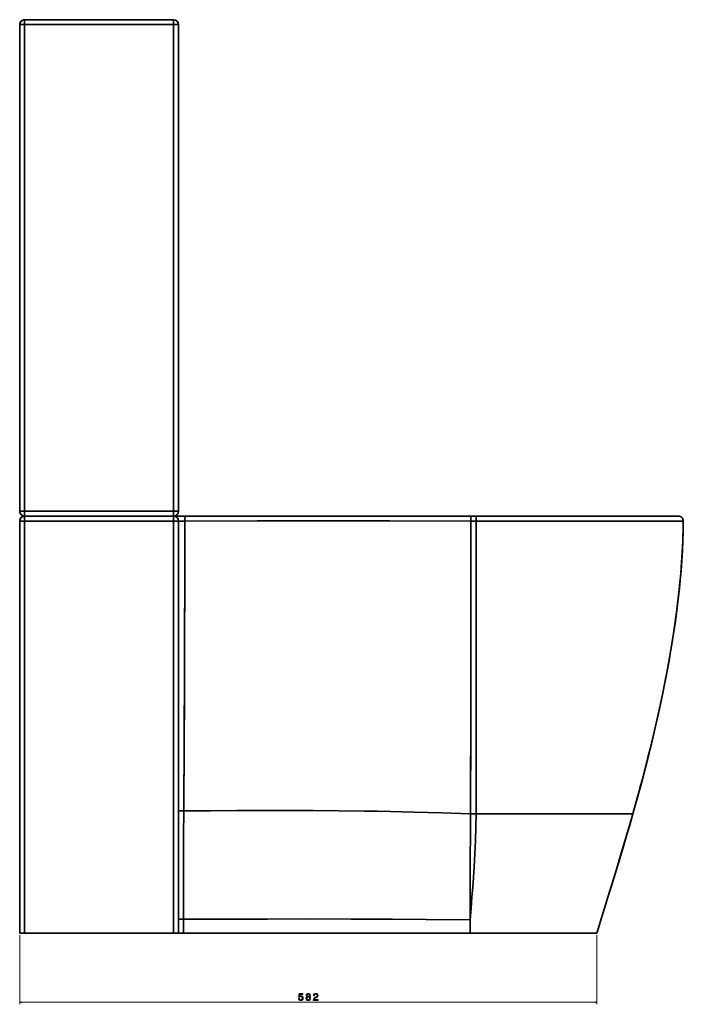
# Model space of a CAD drawing. Extents: x 404 to 1957, y -68 to 2504.
# Tile 8 of 8: x 1288 to 1957, y 1117 to 2109. Entities that reach past the tile are written whole.
import ezdxf

# ---------------------------------------------------------------- set-up
doc = ezdxf.new("R2010")
doc.units = 0

msp = doc.modelspace()

# ---------------------------------------------------------------- linework, layer by layer
at = {"color": 7, "lineweight": 35}
for p, q in [((1288.23, 1614.27), (1288.23, 2104.27)), ((1288.23, 2104.27), (1288.23, 1614.27)), ((1293.23, 2109.27), (1443.23, 2109.27)), ((1443.23, 2109.27), (1293.23, 2109.27)), ((1293.23, 2104.27), (1293.23, 1614.27)), ((1443.23, 2104.27), (1293.23, 2104.27)), ((1293.23, 1614.27), (1293.23, 2104.27)), ((1293.23, 2104.27), (1443.23, 2104.27)), ((1443.23, 1614.27), (1443.23, 2104.27)), ((1443.23, 2104.27), (1443.23, 1614.27)), ((1448.23, 2104.27), (1448.23, 1614.27)), ((1448.23, 2104.27), (1448.23, 1614.27)), ((1448.23, 1614.27), (1448.23, 2104.27)), ((1293.23, 1614.27), (1443.23, 1614.27)), ((1443.23, 1614.27), (1293.23, 1614.27)), ((1443.23, 1609.27), (1293.23, 1609.27)), ((1293.23, 1609.27), (1443.23, 1609.27)), ((1443.23, 1609.27), (1293.23, 1609.27)), ((1293.23, 1609.27), (1443.23, 1609.27)), ((1742.8, 1609.27), (1455.68, 1609.27)), ((1742.8, 1609.27), (1455.68, 1609.27)), ((1951.75, 1609.27), (1748.14, 1609.27)), ((1951.75, 1609.27), (1748.14, 1609.27)), ((1288.23, 1604.27), (1288.23, 1189.27)), ((1288.23, 1189.27), (1288.23, 1604.27)), ((1293.23, 1604.27), (1293.23, 1189.27)), ((1293.23, 1189.27), (1293.23, 1604.27)), ((1293.23, 1604.27), (1443.23, 1604.27)), ((1443.23, 1604.27), (1293.23, 1604.27)), ((1443.23, 1604.27), (1443.23, 1189.27)), ((1443.23, 1189.27), (1443.23, 1604.27)), ((1448.23, 1189.27), (1448.23, 1604.27)), ((1448.23, 1604.27), (1448.23, 1189.27)), ((1448.23, 1604.27), (1448.23, 1312.22)), ((1748.23, 1309.27), (1748.23, 1604.19)), ((1748.23, 1604.19), (1748.23, 1309.27)), ((1448.23, 1312.22), (1448.23, 1203.12)), ((1905.92, 1309.27), (1748.23, 1309.27)), ((1905.92, 1309.27), (1748.23, 1309.27)), ((1293.23, 1189.27), (1443.23, 1189.27)), ((1443.23, 1189.27), (1293.23, 1189.27)), ((1741.94, 1189.27), (1453.17, 1189.27)), ((1741.94, 1189.27), (1453.17, 1189.27)), ((1741.94, 1189.27), (1869.73, 1189.27)), ((1869.73, 1189.27), (1741.94, 1189.27))]:
    msp.add_line(p, q, dxfattribs=at)
at = {"color": 7, "lineweight": 35, "ltscale": 0.125}
for p, q in [((1288.23, 2104.27), (1293.23, 2104.27)), ((1288.23, 2104.27), (1293.23, 2104.27)), ((1293.23, 2104.27), (1293.23, 2109.27)), ((1293.23, 2104.27), (1293.23, 2109.27)), ((1443.23, 2109.27), (1443.23, 2104.27)), ((1443.23, 2109.27), (1443.23, 2104.27)), ((1443.23, 2104.27), (1448.23, 2104.27)), ((1443.23, 2104.27), (1448.23, 2104.27)), ((1293.23, 1614.27), (1288.23, 1614.27)), ((1293.23, 1614.27), (1288.23, 1614.27)), ((1293.23, 1609.27), (1293.23, 1614.27)), ((1293.23, 1609.27), (1293.23, 1614.27)), ((1293.23, 1609.27), (1293.23, 1604.27)), ((1293.23, 1609.27), (1293.23, 1604.27)), ((1443.23, 1614.27), (1443.23, 1609.27)), ((1443.23, 1614.27), (1443.23, 1609.27)), ((1448.23, 1614.27), (1443.23, 1614.27)), ((1448.23, 1614.27), (1443.23, 1614.27)), ((1443.23, 1604.27), (1443.23, 1609.27)), ((1443.23, 1604.27), (1443.23, 1609.27)), ((1293.23, 1604.27), (1288.23, 1604.27)), ((1293.23, 1604.27), (1288.23, 1604.27)), ((1448.23, 1604.27), (1443.23, 1604.27)), ((1448.23, 1604.27), (1443.23, 1604.27)), ((1288.23, 1189.27), (1293.23, 1189.27)), ((1288.23, 1189.27), (1293.23, 1189.27)), ((1443.23, 1189.27), (1448.23, 1189.27)), ((1443.23, 1189.27), (1448.23, 1189.27))]:
    msp.add_line(p, q, dxfattribs=at)
at = {"color": 7, "lineweight": 35, "ltscale": 0.311365}
msp.add_line((1455.68, 1609.27), (1443.23, 1609.27), dxfattribs=at)
at = {"color": 7, "lineweight": 35, "ltscale": 0.000775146}
msp.add_line((1443.26, 1609.27), (1443.23, 1609.27), dxfattribs=at)
at = {"color": 7, "lineweight": 35, "ltscale": 0.255518}
msp.add_line((1455.68, 1609.27), (1445.46, 1609.27), dxfattribs=at)
at = {"color": 7, "lineweight": 35, "ltscale": 0.133432}
msp.add_line((1748.14, 1609.27), (1742.8, 1609.27), dxfattribs=at)
msp.add_line((1748.14, 1609.27), (1742.8, 1609.27), dxfattribs=at)
at = {"color": 7, "lineweight": 35, "ltscale": 0.135443}
for p, q in [((1748.23, 1604.19), (1742.81, 1604.19)), ((1742.81, 1604.19), (1748.23, 1604.19))]:
    msp.add_line(p, q, dxfattribs=at)
at = {"color": 7, "lineweight": 35, "ltscale": 0.072177}
msp.add_line((1748.23, 1604.19), (1748.23, 1601.3), dxfattribs=at)
at = {"color": 7, "lineweight": 35, "ltscale": 0.072079}
msp.add_line((1748.23, 1601.31), (1748.23, 1604.19), dxfattribs=at)
at = {"color": 7, "lineweight": 35, "ltscale": 0.000527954}
msp.add_line((1748.23, 1581.64), (1748.23, 1581.62), dxfattribs=at)
at = {"color": 7, "lineweight": 35, "ltscale": 0.000524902}
msp.add_line((1748.23, 1581.61), (1748.23, 1581.64), dxfattribs=at)
at = {"color": 7, "lineweight": 35, "ltscale": 0.146912}
msp.add_line((1748.23, 1309.27), (1742.35, 1309.27), dxfattribs=at)
msp.add_line((1748.23, 1309.27), (1742.35, 1309.27), dxfattribs=at)
at = {"color": 7, "lineweight": 35, "ltscale": 0.346176}
msp.add_line((1448.23, 1203.12), (1448.23, 1189.27), dxfattribs=at)
at = {"color": 7, "lineweight": 35, "ltscale": 0.345872}
for p, q in [((1453.17, 1189.27), (1453.14, 1203.11)), ((1453.14, 1203.11), (1453.17, 1189.27))]:
    msp.add_line(p, q, dxfattribs=at)
at = {"color": 7, "lineweight": 13}
for p, q in [((1288.23, 1187.27), (1288.23, 1117.47)), ((1869.73, 1187.27), (1869.73, 1117.47)), ((1288.23, 1119.47), (1869.73, 1119.47))]:
    msp.add_line(p, q, dxfattribs=at)
at = {"color": 7, "lineweight": 35, "ltscale": 0.123569}
for p, q in [((1453.17, 1189.27), (1448.23, 1189.27)), ((1448.23, 1189.27), (1453.17, 1189.27))]:
    msp.add_line(p, q, dxfattribs=at)
at = {"color": 7, "lineweight": 35}
for points in [[(1454.46, 1604.29), (1454.51, 1605.77), (1454.68, 1607.17), (1454.81, 1607.81), (1454.98, 1608.37), (1455.12, 1608.72), (1455.28, 1609), (1455.46, 1609.19), (1455.57, 1609.25), (1455.68, 1609.27)], [(1454.46, 1604.29), (1454.51, 1605.77), (1454.68, 1607.17), (1454.81, 1607.81), (1454.98, 1608.37), (1455.12, 1608.72), (1455.28, 1609), (1455.46, 1609.19), (1455.57, 1609.25), (1455.68, 1609.27)], [(1748.23, 1604.19), (1748.21, 1607.5), (1748.18, 1608.76), (1748.16, 1609.18), (1748.15, 1609.27), (1748.14, 1609.27), (1748.14, 1609.27), (1748.14, 1609.27)], [(1748.23, 1604.19), (1748.21, 1607.5), (1748.18, 1608.76), (1748.16, 1609.18), (1748.15, 1609.27), (1748.14, 1609.27), (1748.14, 1609.27), (1748.14, 1609.27)], [(1454.46, 1604.29), (1449.47, 1604.29), (1448.29, 1604.28), (1448.24, 1604.27), (1448.23, 1604.27)], [(1448.23, 1604.27), (1448.23, 1604.27), (1448.59, 1604.28), (1454.46, 1604.29)], [(1454.46, 1604.29), (1454.5, 1585.08), (1454.51, 1541.83), (1454.41, 1483.45), (1454.32, 1454.25), (1453.97, 1383.25), (1453.49, 1312.26)], [(1453.49, 1312.26), (1453.99, 1385.29), (1454.18, 1421.81), (1454.42, 1487.53), (1454.51, 1545.91), (1454.51, 1575.11), (1454.46, 1604.29)], [(1742.81, 1604.19), (1658.24, 1604.35), (1595.78, 1604.44), (1533.58, 1604.44), (1454.46, 1604.29)], [(1454.46, 1604.29), (1527.62, 1604.43), (1594, 1604.44), (1660.68, 1604.35), (1742.81, 1604.19)], [(1742.35, 1309.27), (1742.64, 1425.97), (1742.74, 1484.68), (1742.81, 1573.98), (1742.81, 1604.19)], [(1742.35, 1309.27), (1742.58, 1396.46), (1742.74, 1484.68), (1742.8, 1544.11), (1742.81, 1604.19)], [(1748.23, 1604.19), (1893.63, 1604.16), (1956.75, 1604.23)], [(1956.75, 1604.23), (1859.98, 1604.13), (1748.23, 1604.19)], [(1905.92, 1309.27), (1908.39, 1318.01), (1910.82, 1326.73), (1913.09, 1335.07), (1915.33, 1343.41), (1918.67, 1356.19), (1921.92, 1368.96), (1925.05, 1381.72), (1928.07, 1394.46), (1931.38, 1409), (1934.52, 1423.52), (1936.04, 1430.77), (1937.5, 1438.01), (1939.76, 1449.58), (1941.91, 1461.13), (1943.93, 1472.65), (1945.82, 1484.15), (1947.59, 1495.62), (1949.33, 1507.89), (1950.14, 1514.01), (1950.91, 1520.13), (1951.87, 1528.26), (1952.75, 1536.37), (1953.55, 1544.46), (1954.44, 1554.53), (1955.19, 1564.57), (1955.8, 1574.56), (1956.27, 1584.5), (1956.59, 1594.39), (1956.69, 1599.32), (1956.75, 1604.23)], [(1956.75, 1604.23), (1956.69, 1599.17), (1956.58, 1594.11), (1956.43, 1588.96), (1956.24, 1583.8), (1956.01, 1578.56), (1955.73, 1573.31), (1955.41, 1567.96), (1955.05, 1562.62), (1954.21, 1551.75), (1953.19, 1540.69), (1952, 1529.44), (1950.65, 1518), (1949.12, 1506.37), (1947.43, 1494.55), (1945.56, 1482.54), (1943.53, 1470.35), (1941.33, 1457.96), (1938.96, 1445.39), (1936.42, 1432.63), (1933.71, 1419.68), (1930.83, 1406.54), (1927.78, 1393.21), (1924.56, 1379.69), (1921.17, 1365.99), (1917.61, 1352.09), (1913.89, 1338.01), (1909.99, 1323.73), (1905.92, 1309.27)], [(1956.75, 1604.23), (1956.61, 1595.12), (1956.33, 1585.96), (1955.92, 1576.75), (1955.38, 1567.5), (1954.73, 1558.21), (1954.1, 1550.45), (1953.38, 1542.66), (1952.59, 1534.84), (1951.95, 1528.97), (1951.27, 1523.08), (1949.79, 1511.28), (1948.39, 1501.14), (1946.89, 1490.97), (1945.28, 1480.77), (1943.57, 1470.55), (1942.37, 1463.73), (1941.13, 1456.9), (1938.53, 1443.21), (1935.77, 1429.49), (1932.87, 1415.82), (1929.83, 1402.13), (1926.65, 1388.42), (1923.33, 1374.69), (1919.89, 1360.94), (1916.93, 1349.47), (1913.88, 1338), (1910.76, 1326.51), (1908.36, 1317.89), (1905.92, 1309.27)], [(1956.75, 1604.23), (1956.69, 1599.17), (1956.58, 1594.11), (1956.43, 1588.96), (1956.24, 1583.8), (1956.01, 1578.56), (1955.73, 1573.31), (1955.41, 1567.96), (1955.05, 1562.62), (1954.21, 1551.75), (1953.19, 1540.69), (1952, 1529.44), (1950.65, 1518), (1949.12, 1506.37), (1947.43, 1494.55), (1945.56, 1482.54), (1943.53, 1470.35), (1941.33, 1457.96), (1938.96, 1445.39), (1936.42, 1432.63), (1933.71, 1419.68), (1930.83, 1406.54), (1927.78, 1393.21), (1924.56, 1379.69), (1921.17, 1365.99), (1917.61, 1352.09), (1913.89, 1338.01), (1909.99, 1323.73), (1905.92, 1309.27)], [(1448.23, 1312.22), (1448.23, 1312.22), (1448.23, 1312.22), (1448.27, 1312.22), (1448.56, 1312.23), (1450.54, 1312.25), (1453.49, 1312.26)], [(1448.23, 1312.22), (1448.23, 1312.22), (1448.24, 1312.22), (1448.31, 1312.22), (1448.91, 1312.24), (1453.49, 1312.26)], [(1453.14, 1203.11), (1453.13, 1225.05), (1453.2, 1262.99), (1453.32, 1287.62), (1453.49, 1312.26)], [(1453.49, 1312.26), (1453.32, 1287.62), (1453.2, 1262.98), (1453.13, 1225.04), (1453.14, 1203.11)], [(1742.35, 1309.27), (1713.05, 1310.28), (1685.35, 1311.1), (1661.78, 1311.68), (1648.73, 1311.94), (1635.69, 1312.16), (1609.63, 1312.48), (1583.6, 1312.68), (1557.57, 1312.75), (1532.32, 1312.74), (1507.08, 1312.64), (1480.29, 1312.48), (1453.49, 1312.26)], [(1742.35, 1309.27), (1713.05, 1310.28), (1685.38, 1311.1), (1661.88, 1311.68), (1648.82, 1311.94), (1635.78, 1312.16), (1609.71, 1312.48), (1583.66, 1312.68), (1557.62, 1312.75), (1532.35, 1312.74), (1507.08, 1312.64), (1480.29, 1312.48), (1453.49, 1312.26)], [(1742.01, 1202.6), (1742.96, 1214.16), (1743.86, 1225.73), (1744.58, 1235.46), (1745.25, 1245.18), (1745.93, 1255.82), (1746.69, 1269.13), (1747.34, 1282.48), (1747.85, 1295.87), (1748.23, 1309.27)], [(1742.01, 1202.6), (1742.17, 1244.95), (1742.35, 1309.27)], [(1742.01, 1202.6), (1742.17, 1244.95), (1742.35, 1309.27)], [(1742.01, 1202.6), (1742.96, 1214.16), (1743.86, 1225.73), (1744.58, 1235.46), (1745.25, 1245.18), (1745.93, 1255.82), (1746.69, 1269.13), (1747.34, 1282.48), (1747.85, 1295.87), (1748.23, 1309.27)], [(1869.73, 1189.27), (1882.54, 1230.93), (1888.01, 1248.87), (1892.86, 1264.88), (1897.66, 1280.93), (1902.4, 1297.05), (1905.92, 1309.27)], [(1905.92, 1309.27), (1903.15, 1299.64), (1900.34, 1290.01), (1896.01, 1275.4), (1891.64, 1260.84), (1884.36, 1236.9), (1882.53, 1230.91), (1869.73, 1189.27)], [(1448.23, 1203.12), (1448.24, 1203.12), (1448.78, 1203.11), (1453.14, 1203.11)], [(1448.23, 1203.12), (1448.24, 1203.12), (1448.78, 1203.11), (1453.14, 1203.11)], [(1742.01, 1202.6), (1697.71, 1203.02), (1663.93, 1203.23), (1622.04, 1203.38), (1580.07, 1203.41), (1537.85, 1203.36), (1509.66, 1203.29), (1453.14, 1203.11)], [(1742.01, 1202.6), (1697.72, 1203.02), (1663.93, 1203.23), (1622.04, 1203.38), (1580.06, 1203.41), (1537.85, 1203.36), (1509.66, 1203.29), (1453.14, 1203.11)]]:
    msp.add_lwpolyline(points, dxfattribs=at)
at = {"color": 7, "lineweight": 13}
for points in [[(1569.01, 1123.3), (1569.23, 1122.47), (1569.72, 1121.82), (1570.45, 1121.42), (1571.38, 1121.27), (1572.4, 1121.45), (1573.19, 1121.95), (1573.7, 1122.73), (1573.89, 1123.74), (1573.72, 1124.68), (1573.23, 1125.42), (1572.48, 1125.89), (1571.5, 1126.06), (1570.74, 1125.94), (1570.16, 1125.61), (1570.44, 1127.49), (1573.51, 1127.49), (1573.51, 1128.32), (1569.76, 1128.32), (1569.21, 1124.61), (1570.02, 1124.61), (1570.6, 1125.08), (1571.35, 1125.25), (1571.99, 1125.14), (1572.49, 1124.82), (1572.8, 1124.33), (1572.91, 1123.69), (1572.8, 1123.05), (1572.48, 1122.56), (1571.98, 1122.25), (1571.35, 1122.14), (1570.81, 1122.21), (1570.4, 1122.44), (1570.1, 1122.8), (1569.95, 1123.3)], [(1577.73, 1125.24), (1577.22, 1124.96), (1576.86, 1124.57), (1576.64, 1124.07), (1576.57, 1123.48), (1576.73, 1122.58), (1577.2, 1121.88), (1577.95, 1121.44), (1578.98, 1121.27), (1580, 1121.44), (1580.76, 1121.88), (1581.22, 1122.58), (1581.39, 1123.48), (1581.31, 1124.07), (1581.1, 1124.57), (1580.74, 1124.96), (1580.23, 1125.24), (1580.63, 1125.49), (1580.92, 1125.82), (1581.09, 1126.22), (1581.15, 1126.72), (1580.99, 1127.43), (1580.56, 1128.01), (1579.88, 1128.38), (1578.98, 1128.52), (1578.07, 1128.38), (1577.39, 1128.01), (1576.95, 1127.43), (1576.8, 1126.72), (1576.85, 1126.22), (1577.02, 1125.82)], [(1577.54, 1123.5), (1577.63, 1124.03), (1577.92, 1124.44), (1578.38, 1124.7), (1578.98, 1124.79), (1579.58, 1124.7), (1580.03, 1124.44), (1580.32, 1124.03), (1580.42, 1123.5), (1580.32, 1122.92), (1580.03, 1122.49), (1579.58, 1122.21), (1578.98, 1122.12), (1578.38, 1122.21), (1577.92, 1122.49), (1577.63, 1122.92)], [(1577.76, 1126.64), (1577.84, 1127.08), (1578.08, 1127.42), (1578.47, 1127.63), (1578.98, 1127.71), (1579.49, 1127.63), (1579.87, 1127.42), (1580.11, 1127.08), (1580.2, 1126.64), (1580.11, 1126.18), (1579.87, 1125.83), (1579.49, 1125.6), (1578.98, 1125.53), (1578.47, 1125.61), (1578.08, 1125.83), (1577.84, 1126.18)], [(1583.99, 1121.47), (1588.8, 1121.47), (1588.8, 1122.34), (1585, 1122.34), (1585.21, 1122.81), (1585.58, 1123.21), (1586.69, 1123.92), (1587.29, 1124.22), (1587.96, 1124.66), (1588.43, 1125.16), (1588.7, 1125.76), (1588.8, 1126.43), (1588.63, 1127.28), (1588.16, 1127.95), (1587.43, 1128.37), (1586.49, 1128.52), (1585.52, 1128.35), (1584.79, 1127.88), (1584.31, 1127.12), (1584.15, 1126.12), (1584.15, 1125.98), (1585.07, 1125.98), (1585.07, 1126.06), (1585.16, 1126.75), (1585.43, 1127.25), (1585.87, 1127.57), (1586.44, 1127.68), (1587.03, 1127.58), (1587.46, 1127.33), (1587.74, 1126.94), (1587.84, 1126.44), (1587.77, 1125.98), (1587.58, 1125.59), (1587.26, 1125.24), (1586.82, 1124.94), (1586.22, 1124.62), (1585.23, 1123.99), (1584.54, 1123.33), (1584.12, 1122.52), (1583.99, 1121.5)]]:
    msp.add_lwpolyline(points, close=True, dxfattribs=at)
for points in [[(1290.16, 1119.99), (1288.23, 1119.47), (1290.16, 1118.95)], [(1867.8, 1118.95), (1869.73, 1119.47), (1867.8, 1119.99)]]:
    msp.add_lwpolyline(points, dxfattribs=at)
at = {"color": 7, "lineweight": 35}
for centre, radius, start, end in [((1293.23, 2104.27), 5, 90, 179.99999), ((1293.23, 2104.27), 5, 90, 180.00001), ((1443.23, 2104.27), 5, 0, 90), ((1443.23, 2104.27), 5, 0, 90), ((1293.23, 1614.27), 5, 179.99999, 270), ((1293.23, 1614.27), 5, 180.00001, 270), ((1293.23, 1614.27), 5, 179.99999, 270), ((1293.23, 1604.27), 5, 90, 179.99999), ((1293.23, 1604.27), 5, 90, 180.00001), ((1443.23, 1614.27), 5, 270, 360), ((1443.23, 1614.27), 5, 270, 360), ((1443.23, 1614.27), 5, 270, 360), ((1443.23, 1604.27), 5, 0, 90), ((1443.23, 1604.27), 5, 0, 90), ((542.98, 1605.67), 1199.83, 359.92944, 0.17196), ((539.71, 1605.67), 1203.1, 359.92953, 0.1714), ((1951.75, 1604.27), 5, 359.51077, 89.99998), ((1951.75, 1604.27), 5, 359.51077, 89.99999), ((-294.34, 1936.84), 2288.01, 343.8116, 344.08058), ((-294.34, 1936.84), 2288.01, 343.8116, 344.08058), ((-9097.32, 1256.77), 10839.47, 359.643204, 359.713639), ((-9101.84, 1256.8), 10843.98, 359.643218, 359.713624)]:
    msp.add_arc(centre, radius, start, end, dxfattribs=at)

doc.saveas('drawing.dxf')
